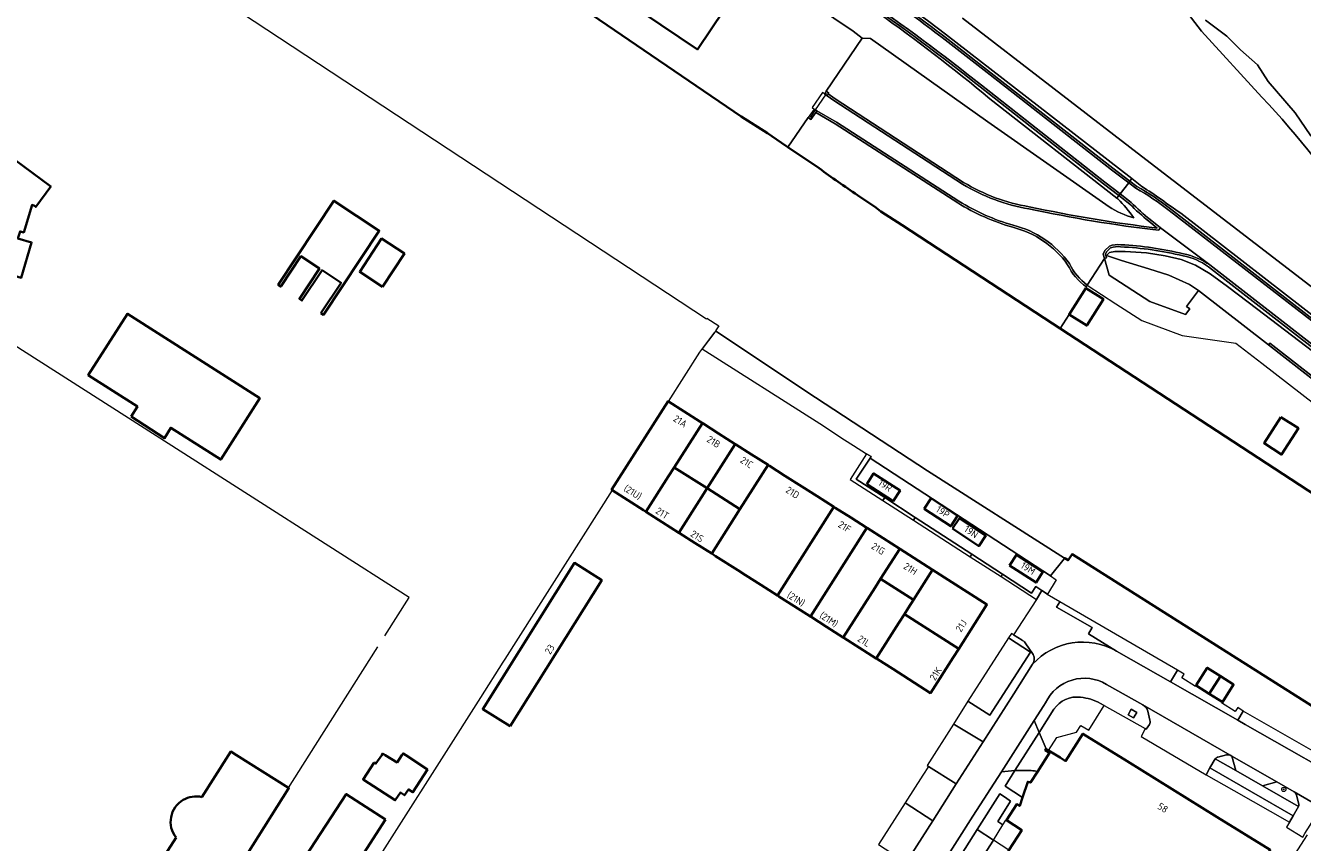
# Model space of a CAD drawing. Extents: x 150256 to 156914, y 461459 to 469481.
# Tile 124 of 256: x 153456 to 153701, y 464483 to 464640. Entities that reach past the tile are written whole.
import ezdxf
from ezdxf.enums import TextEntityAlignment as Align

# ---------------------------------------------------------------- set-up
doc = ezdxf.new("R2010")
doc.units = 0
doc.header["$LTSCALE"] = 0.75
doc.layers.get('0').update_dxf_attribs({"linetype": 'CONTINUOUS'})
for name, color, linetype, lineweight in [('B-RO-GK-KADEMUUR-G', 251, 'CONTINUOUS', 35), ('B-RO-GR-BEPLANTING_CULTUUR_BODEMBEDEKKER-GV', 251, 'CONTINUOUS', 18), ('B-RO-GR-BEPLANTING_CULTUUR_BOSPLANTSOEN-GV', 251, 'CONTINUOUS', 18), ('B-RO-GR-BEPLANTING_CULTUUR_HEESTERS-GV', 251, 'CONTINUOUS', 18), ('B-RO-GR-BOOM-S', 96, 'CONTINUOUS', 25), ('B-RO-GR-GROENVOORZIENING-GV', 251, 'CONTINUOUS', 18), ('B-RO-IE-TERREINAFSCHEIDING_KUNSTMATIG_HEKWERK-G', 251, 'IE-TERREINAFSCHEIDING-KUNSTMATIG', 18), ('B-RO-OG-BEBOUWING-GV', 6, 'CONTINUOUS', 35), ('B-RO-OG-BEBOUWING-T18', 1, 'CONTINUOUS', 18), ('B-RO-OG-TERREIN_CULTUURSCHEIDING-GV', 251, 'CONTINUOUS', 18), ('B-RO-OG-WATER-GV', 251, 'CONTINUOUS', 18), ('B-RO-OG-WATER_SLOOT-GV', 251, 'CONTINUOUS', 18), ('B-RO-VH-VERHARDING_ASFALT-GV', 251, 'CONTINUOUS', 18), ('B-RO-VH-VERHARDING_BETON-GV', 251, 'CONTINUOUS', 18), ('B-RO-VH-VERHARDING_BETONSTRAATSTEEN-GV', 251, 'CONTINUOUS', 18), ('B-RO-VH-VERHARDING_GRASBETONSTEEN-GV', 251, 'CONTINUOUS', 18), ('B-RO-VH-VERHARDING_STRAATBAKSTEEN-GV', 251, 'CONTINUOUS', 18), ('B-RO-VH-VERHARDING_TEGEL-GV', 251, 'CONTINUOUS', 18)]:
    doc.layers.add(name, color=color, linetype=linetype, lineweight=lineweight)
doc.styles.add('NLCS-ISO-M200-T18', font='NLCS-ISO.ttf', dxfattribs={"height": 360})
doc.linetypes.add('IE-TERREINAFSCHEIDING-KUNSTMATIG', pattern='A,4,[82,NLCS.SHX,S=0.75,R=90,X=0,Y=0],4,-2', length=10)

# ---------------------------------------------------------------- blocks, each defined once
blk = doc.blocks.new('SGR-BOOM_01-SO')
at = {"linetype": 'ByBlock', "lineweight": 18}
h = blk.add_hatch(color=0, dxfattribs=at)
h.dxf.hatch_style = 1
edge = h.paths.add_edge_path()
edge.add_arc((0, 0), 0.25, 0, 360)
at = {"color": 0, "linetype": 'ByBlock', "lineweight": 18}
for radius in [2, 0.25]:
    blk.add_circle((0, 0), radius, dxfattribs=at)

msp = doc.modelspace()

# ---------------------------------------------------------------- linework, layer by layer
at = {"layer": 'B-RO-GK-KADEMUUR-G'}
for points in [[(153519.96, 464672.794), (153593.238, 464622.83), (153598.294, 464619.579), (153601.866, 464617.189)], [(153601.866, 464617.189), (153602.26, 464616.903)], [(153602.26, 464616.903), (153608.235, 464612.86)], [(153615.632, 464607.672), (153619.193, 464605.299)], [(153619.193, 464605.299), (153620.144, 464604.551)], [(153620.144, 464604.551), (153624.262, 464601.896), (153653.123, 464582.982), (153654.592, 464582.024)], [(153654.592, 464582.024), (153708.614, 464546.773), (153748.902, 464520.615), (153770.647, 464506.432)], [(153907.898, 464359.44), (153859.249, 464404.614), (153807.605, 464445.344), (153794.863, 464455.059), (153790.237, 464458.129), (153765.509, 464472.533), (153755.037, 464478.546), (153755.1, 464478.736), (153718.744, 464499.511), (153656.903, 464538.643), (153656.146, 464537.465), (153655.493, 464537.844), (153655.485, 464537.85)]]:
    msp.add_lwpolyline(points, dxfattribs=at)
msp.add_lwpolyline([(153608.235, 464612.86, 0.008351), (153615.632, 464607.672)], format="xyb", dxfattribs=at)
at = {"layer": 'B-RO-GR-BEPLANTING_CULTUUR_BODEMBEDEKKER-GV'}
for points in [[(153654.537, 464529.473), (153653.93, 464528.423), (153660.779, 464524.538), (153660.094, 464523.298), (153665.489, 464519.996), (153673.5, 464515.442), (153675.831, 464514.113), (153677.22, 464516.339)], [(153688.772, 464506.74), (153690.225, 464505.919), (153713.237, 464492.829), (153719.338, 464489.351), (153720.32, 464491.03), (153689.851, 464508.473)], [(153641.786, 464483.661), (153643.586, 464486.601), (153642.608, 464487.262), (153645.098, 464491.171), (153644.096, 464491.827), (153643.009, 464492.539), (153638.65, 464485.682)]]:
    msp.add_lwpolyline(points, close=True, dxfattribs=at)
for points in [[(153658.559, 464511.118, 0.2907892), (153653.429, 464508.812)], [(153662.357, 464509.947, 0.1035371), (153658.559, 464511.118)], [(153684.958, 464499.625, 0.2008087), (153684.444, 464499.278)], [(153687.343, 464499.967, 0.2046426), (153686.644, 464500.028)], [(153650.238, 464496.801, 0.1024979), (153649.049, 464497.013)], [(153700.088, 464492.338, 0.1840863), (153699.624, 464492.938)], [(153700.49, 464490.094, 0.1413574), (153700.494, 464490.759)]]:
    msp.add_lwpolyline(points, format="xyb", dxfattribs=at)
for points in [[(153653.429, 464508.812), (153650.601, 464504.362), (153651.942, 464501.197), (153652.388, 464500.918), (153653.959, 464503.416), (153657.779, 464504.405)], [(153657.779, 464504.405), (153658.616, 464505.697), (153660.169, 464504.775), (153663.112, 464509.559), (153662.357, 464509.947)], [(153684.444, 464499.278), (153688.392, 464497.073), (153687.655, 464499.771), (153687.343, 464499.967)], [(153686.644, 464500.028), (153684.958, 464499.625)], [(153649.049, 464497.013), (153645.909, 464497.042), (153644.013, 464493.999), (153647.367, 464491.835), (153648.374, 464494.887), (153648.901, 464494.706), (153650.238, 464496.801)], [(153699.624, 464492.938), (153696.316, 464494.831), (153693.565, 464494.102), (153700.49, 464490.094)], [(153700.494, 464490.759), (153700.088, 464492.338)]]:
    msp.add_lwpolyline(points, dxfattribs=at)
at = {"layer": 'B-RO-GR-BEPLANTING_CULTUUR_BOSPLANTSOEN-GV'}
for points in [[(153693.44, 464626.559), (153681.809, 464639.254), (153677.749, 464644.498), (153666.852, 464653.123), (153652.546, 464663.371)], [(153635.833, 464641.748), (153671.075, 464614.525), (153707.913, 464586.245), (153756.837, 464547.687), (153766.68, 464539.287), (153773.169, 464533.961), (153775.472, 464538.032), (153785.823, 464533.121), (153824.01, 464558.369), (153824.231, 464558.035), (153825.89, 464559.121), (153823.108, 464559.769), (153817.522, 464560.612), (153808.817, 464555.036)]]:
    msp.add_lwpolyline(points, dxfattribs=at)
msp.add_lwpolyline([(153712.422, 464602.364, 0.0434441), (153693.44, 464626.559)], format="xyb", dxfattribs=at)
at = {"layer": 'B-RO-GR-BEPLANTING_CULTUUR_HEESTERS-GV'}
msp.add_lwpolyline([(153629.222, 464464.18), (153641.786, 464483.661), (153638.65, 464485.682), (153633.583, 464477.712), (153627.386, 464467.965)], dxfattribs=at)
at = {"layer": 'B-RO-GR-GROENVOORZIENING-GV'}
for points in [[(153620.489, 464548.961), (153620.87, 464549.553), (153615.376, 464553.091), (153618.046, 464557.086), (153618.237, 464557.418), (153617.377, 464557.911), (153614.202, 464553.003)], [(153637.652, 464538.628), (153626.755, 464545.711), (153626.401, 464545.16), (153637.333, 464538.132)], [(153643.547, 464534.787), (153643.251, 464534.327), (153650.051, 464529.955), (153651.077, 464531.674), (153649.913, 464532.413), (153649.088, 464531.155)], [(153668.727, 464507.151), (153669.352, 464508.202), (153668.302, 464508.826), (153667.677, 464507.777)]]:
    msp.add_lwpolyline(points, close=True, dxfattribs=at)
at = {"layer": 'B-RO-IE-TERREINAFSCHEIDING_KUNSTMATIG_HEKWERK-G'}
for points in [[(153473.36, 464657.187), (153474.659, 464657.615), (153586.561, 464583.883), (153586.666, 464584.041), (153588.958, 464582.532), (153588.339, 464581.591), (153588.384, 464581.561)], [(153616.56, 464637.897), (153614.804, 464639.235), (153595.796, 464652.066)], [(153609.625, 464627.653), (153616.56, 464637.897)], [(153607.567, 464624.085), (153609.543, 464626.984)], [(153609.543, 464626.984), (153609.721, 464627.244)], [(153606.572, 464622.624), (153607.567, 464624.085)], [(153602.26, 464616.903), (153606.176, 464622.607)], [(153483.033, 464559.915), (153436.673, 464589.506)], [(153665.351, 464586.778), (153670.337, 464583.597), (153678.081, 464580.723), (153688.415, 464579.24), (153693.419, 464575.407)], [(153656.351, 464584.766), (153654.592, 464582.024)], [(153579.277, 464567.999), (153585.33, 464577.519), (153588.206, 464581.326), (153588.384, 464581.561)], [(153588.384, 464581.561), (153607.583, 464568.754), (153629.073, 464554.665), (153655.485, 464537.85)], [(153585.775, 464578.108), (153608.367, 464563.746), (153613.163, 464560.64)], [(153524.696, 464522.953), (153529.367, 464530.34), (153483.033, 464559.915)], [(153613.163, 464560.64), (153614.842, 464559.553)], [(153614.842, 464559.553), (153617.377, 464557.911)], [(153618.046, 464557.086), (153615.376, 464553.091), (153620.87, 464549.553)], [(153617.377, 464557.911), (153618.237, 464557.418)], [(153652.782, 464534.51), (153618.046, 464557.086)], [(153568.439, 464550.952), (153547.775, 464518.453)], [(153620.87, 464549.553), (153626.755, 464545.711)], [(153626.755, 464545.711), (153637.652, 464538.628)], [(153637.652, 464538.628), (153643.547, 464534.787)], [(153655.485, 464537.85), (153655.379, 464537.719), (153652.782, 464534.51)], [(153643.547, 464534.787), (153649.088, 464531.155), (153649.913, 464532.413), (153651.077, 464531.674)], [(153652.782, 464534.51), (153653.862, 464533.686), (153652.192, 464530.968)], [(153651.077, 464531.674), (153652.192, 464530.968)], [(153677.22, 464516.339), (153654.537, 464529.473)], [(153510.181, 464500), (153523.36, 464520.841)], [(153547.388, 464517.845), (153543.09, 464511.086)], [(153547.775, 464518.453), (153547.388, 464517.845)], [(153680.812, 464513.398), (153680.686, 464513.199), (153678.052, 464514.889), (153678.474, 464515.593), (153677.22, 464516.339)], [(153543.09, 464511.086), (153536.041, 464500)], [(153689.851, 464508.473), (153688.778, 464509.137), (153688.289, 464508.384), (153685.652, 464510.044), (153685.776, 464510.238)], [(153720.32, 464491.03), (153689.851, 464508.473)], [(153506.21, 464493.558), (153506.164, 464493.648), (153506.186, 464493.682), (153510.181, 464500)], [(153536.041, 464500), (153507.394, 464454.977)], [(153628.207, 464496.132), (153624.786, 464490.794)], [(153624.786, 464490.794), (153619.67, 464482.811)], [(153644.77, 464481.738), (153641.786, 464483.661), (153629.222, 464464.18)], [(153702.13, 464484.676), (153668.112, 464431.847)]]:
    msp.add_lwpolyline(points, dxfattribs=at)
at = {"layer": 'B-RO-OG-BEBOUWING-GV'}
for points in [[(153549.123, 464681.996), (153538.824, 464666.715), (153584.844, 464635.715), (153595.151, 464651.008)], [(153441.454, 464610.277), (153443.851, 464609.57), (153441.697, 464602.263), (153439.904, 464596.179), (153454.771, 464591.796), (153456.776, 464598.598), (153454.148, 464599.373), (153454.553, 464600.719), (153455.262, 464600.507), (153456.847, 464605.822), (153457.294, 464605.618), (153457.559, 464605.422), (153460.454, 464609.324), (153451.805, 464615.741), (153447.179, 464615.542), (153447.123, 464616.841), (153442.431, 464616.494), (153440.141, 464608.724), (153440.448, 464608.634), (153440.974, 464610.418)], [(153512.432, 464585.005), (153512.937, 464584.683), (153523.65, 464600.844), (153514.922, 464606.601), (153504.21, 464590.438), (153504.699, 464590.108), (153508.561, 464595.934), (153512.137, 464593.582), (153508.275, 464587.756), (153508.77, 464587.424), (153512.632, 464593.251), (153516.294, 464590.831)], [(153524.299, 464590.049), (153528.491, 464596.448), (153524.097, 464599.326), (153519.906, 464592.926)], [(153659.576, 464589.824), (153656.351, 464584.766), (153659.725, 464582.614), (153662.944, 464587.686)], [(153475.928, 464565.096), (153482.344, 464560.922), (153483.545, 464562.952), (153493.137, 464556.828), (153500.666, 464568.623), (153475.206, 464584.877), (153467.676, 464573.083), (153477.138, 464567.042)], [(153579.277, 464567.999), (153579.202, 464568.047), (153568.348, 464551.01), (153568.439, 464550.952), (153571.476, 464549.017), (153574.458, 464547.117), (153574.949, 464546.804), (153579.281, 464553.614), (153580.379, 464555.34), (153585.792, 464563.851), (153585.322, 464564.15), (153582.323, 464566.06)], [(153697.085, 464565.013), (153693.853, 464559.96), (153697.221, 464557.806), (153700.453, 464562.859)], [(153592.119, 464559.823), (153588.928, 464561.854), (153585.933, 464563.761), (153585.792, 464563.851), (153580.379, 464555.34), (153586.702, 464551.308)], [(153598.445, 464555.795), (153595.246, 464557.832), (153592.26, 464559.733), (153592.119, 464559.823), (153586.702, 464551.308), (153593.031, 464547.283)], [(153574.949, 464546.804), (153575.074, 464546.725), (153578.063, 464544.82), (153581.274, 464542.775), (153585.609, 464549.589), (153586.702, 464551.308), (153580.379, 464555.34), (153579.281, 464553.614)], [(153591.938, 464545.564), (153587.6, 464538.745), (153588.353, 464538.265), (153592.603, 464535.557), (153594.096, 464534.606), (153597.048, 464532.725), (153600.251, 464530.684), (153611.098, 464547.738), (153607.899, 464549.775), (153604.912, 464551.677), (153601.69, 464553.728), (153598.696, 464555.635), (153598.445, 464555.795), (153593.031, 464547.283)], [(153617.425, 464552.128), (153622.499, 464548.834), (153623.82, 464550.867), (153618.746, 464554.162)], [(153587.6, 464538.745), (153591.938, 464545.564), (153593.031, 464547.283), (153586.702, 464551.308), (153585.609, 464549.589), (153581.274, 464542.775), (153581.412, 464542.687), (153584.397, 464540.785)], [(153628.479, 464547.374), (153633.564, 464544.012), (153634.902, 464546.035), (153629.816, 464549.397)], [(153606.577, 464526.655), (153617.425, 464543.71), (153614.335, 464545.677), (153611.34, 464547.584), (153611.098, 464547.738), (153600.251, 464530.684), (153600.489, 464530.533), (153603.483, 464528.626)], [(153633.937, 464543.562), (153638.973, 464540.206), (153640.318, 464542.224), (153635.281, 464545.58)], [(153612.901, 464522.625), (153619.03, 464532.26), (153620.064, 464533.885), (153623.75, 464539.682), (153620.551, 464541.719), (153617.557, 464543.626), (153617.425, 464543.71), (153606.577, 464526.655), (153606.713, 464526.568), (153609.698, 464524.666)], [(153630.077, 464535.654), (153623.75, 464539.682), (153620.064, 464533.885), (153626.392, 464529.861)], [(153644.889, 464536.476), (153649.989, 464533.186), (153651.303, 464535.224), (153646.204, 464538.514)], [(153548.798, 464505.544), (153566.451, 464533.666), (153561.194, 464536.966), (153543.541, 464508.844)], [(153635.109, 464520.466), (153640.538, 464528.993), (153630.077, 464535.654), (153626.392, 464529.861), (153625.358, 464528.236), (153624.648, 464527.119)], [(153619.227, 464518.595), (153623.579, 464525.438), (153624.648, 464527.119), (153625.358, 464528.236), (153626.392, 464529.861), (153620.064, 464533.885), (153619.03, 464532.26), (153612.901, 464522.625), (153613.03, 464522.543), (153616.015, 464520.641)], [(153623.579, 464525.438), (153619.227, 464518.595), (153619.473, 464518.438), (153622.417, 464516.563), (153629.678, 464511.937), (153634.039, 464518.786), (153635.109, 464520.466), (153624.648, 464527.119)], [(153680.812, 464513.398), (153683.296, 464511.817), (153685.438, 464515.183), (153682.909, 464516.793), (153680.766, 464513.427)], [(153683.296, 464511.817), (153685.776, 464510.238), (153685.825, 464510.207), (153687.968, 464513.573), (153685.438, 464515.183)], [(153667.524, 464498.828), (153659.005, 464504.114), (153655.666, 464498.866), (153654.616, 464499.523), (153652.388, 464500.918), (153651.942, 464501.197), (153651.765, 464500.902), (153652.555, 464500.431), (153650.238, 464496.801), (153648.901, 464494.706), (153648.374, 464494.887), (153647.367, 464491.835), (153646.841, 464490.242), (153646.291, 464490.589), (153644.282, 464487.459), (153647.226, 464485.569), (153644.772, 464481.737), (153644.377, 464481.12), (153670.115, 464464.741), (153680.409, 464458.19), (153695.033, 464481.759), (153684.815, 464488.099)], [(153522.674, 464498.587), (153520.537, 464495.34), (153526.733, 464491.319), (153527.708, 464492.822), (153528.507, 464492.293), (153529.268, 464493.395), (153530.104, 464492.87), (153532.918, 464497.265), (153528.73, 464500), (153528.217, 464500.335), (153527.997, 464500), (153527.069, 464498.588), (153524.766, 464500), (153524.305, 464500.283), (153524.114, 464500), (153523.015, 464498.367)], [(153524.86, 464487.59), (153517.281, 464492.508), (153509.478, 464480.484), (153515.809, 464476.375), (153518.84, 464481.046), (153520.088, 464480.236)]]:
    msp.add_lwpolyline(points, close=True, dxfattribs=at)
msp.add_lwpolyline([(153484.553, 464484.152), (153481.261, 464478.98), (153492.449, 464471.788), (153506.21, 464493.558), (153506.259, 464493.636), (153506.186, 464493.682), (153496.179, 464500), (153495.084, 464500.691), (153494.644, 464500), (153489.506, 464491.93)], dxfattribs=at)
for points in [[(153485.937, 464491.395, 0.4558897), (153484.553, 464484.152)], [(153489.506, 464491.93, 0.1919435), (153485.937, 464491.395)]]:
    msp.add_lwpolyline(points, format="xyb", dxfattribs=at)
at = {"layer": 'B-RO-OG-TERREIN_CULTUURSCHEIDING-GV'}
for points in [[(153523.87, 464700.369), (153533.615, 464693.914), (153535.411, 464692.807), (153549.538, 464683.324), (153549.818, 464683.738), (153596.076, 464652.48), (153595.796, 464652.066), (153614.804, 464639.235), (153616.56, 464637.897), (153618.112, 464637.836), (153640.718, 464621.789), (153664.04, 464605.468)], [(153779.675, 464530.777), (153773.169, 464533.961), (153766.68, 464539.287), (153756.837, 464547.687), (153707.913, 464586.245), (153671.075, 464614.525), (153635.833, 464641.748)], [(153664.04, 464605.468), (153640.718, 464621.789), (153618.112, 464637.836), (153616.56, 464637.897), (153609.625, 464627.653)], [(153632.156, 464638.299), (153641.373, 464631.136), (153664.77, 464612.896), (153668.055, 464610.366), (153668.44, 464610.864), (153632.545, 464638.615)], [(153632.545, 464638.615), (153668.44, 464610.864), (153670.361, 464609.378)], [(153641.113, 464626.192), (153665.536, 464607.117), (153665.91, 464607.597), (153662.962, 464609.892), (153639.218, 464628.505)], [(153609.625, 464627.653), (153610.14, 464627.314), (153610.027, 464627.142), (153611.336, 464626.222), (153636.049, 464610.143)], [(153665.728, 464606.967), (153665.536, 464607.117), (153641.113, 464626.192)], [(153634.915, 464606.203), (153611.352, 464621.379), (153607.601, 464623.588), (153606.692, 464622.254), (153606.176, 464622.607), (153602.26, 464616.903), (153608.235, 464612.86)], [(153670.361, 464609.378), (153668.44, 464610.864), (153668.055, 464610.366), (153669.37, 464609.353)], [(153615.632, 464607.672), (153619.193, 464605.299), (153620.144, 464604.551), (153624.262, 464601.896), (153653.123, 464582.982), (153654.592, 464582.024), (153656.351, 464584.766), (153659.576, 464589.824), (153659.666, 464590.038)], [(153668.003, 464605.969), (153665.91, 464607.597), (153665.536, 464607.117), (153665.728, 464606.967)], [(153675.846, 464605.066), (153705.267, 464582.263), (153749.305, 464548.034), (153766.818, 464534.648)], [(153677.811, 464604.236), (153705.621, 464582.7), (153749.556, 464548.566)], [(153749.556, 464548.566), (153705.621, 464582.7), (153677.811, 464604.236)], [(153673.291, 464601.36), (153671.658, 464602.681)], [(153664.318, 464597.557), (153663.564, 464596.818), (153663.347, 464596.307), (153663.517, 464595.607), (153663.128, 464595.513), (153664.06, 464592.312), (153671.874, 464587.254), (153678.732, 464584.747), (153679.549, 464585.793), (153678.912, 464586.277), (153681.227, 464589.324)], [(153681.227, 464589.324), (153679.52, 464590.485), (153675.537, 464592.27), (153671.681, 464593.513), (153666.401, 464595.13), (153663.562, 464596.082), (153664.085, 464596.634), (153665.153, 464596.839), (153667.139, 464596.857), (153671.261, 464596.583), (153674.799, 464596.034), (153677.891, 464595.298), (153680.68, 464594.205), (153683.464, 464592.543), (153686.784, 464590.104), (153692.643, 464585.714), (153704.502, 464576.629)], [(153704.502, 464576.629), (153692.643, 464585.714), (153686.784, 464590.104), (153683.464, 464592.543), (153680.68, 464594.205), (153677.891, 464595.298), (153674.799, 464596.034), (153671.261, 464596.583), (153667.139, 464596.857), (153665.153, 464596.839), (153664.085, 464596.634), (153663.562, 464596.082), (153666.401, 464595.13), (153671.681, 464593.513), (153675.537, 464592.27), (153679.52, 464590.485), (153681.227, 464589.324), (153694.68, 464578.887), (153694.925, 464579.203), (153708.932, 464568.317)], [(153746.22, 464544.959), (153683.169, 464593.933)], [(153647.287, 464522.077), (153645.634, 464523.15), (153645.251, 464523.399), (153644.714, 464522.557), (153648.934, 464519.83), (153641.11, 464507.703), (153636.882, 464510.392), (153634.104, 464505.975), (153634.345, 464505.83), (153639.781, 464502.549), (153645.683, 464511.788), (153649.323, 464517.482)], [(153649.417, 464519.322), (153647.868, 464521.602)]]:
    msp.add_lwpolyline(points, dxfattribs=at)
for points in [[(153632.545, 464638.615, 0.0222376), (153606.132, 464657.254)], [(153606.132, 464657.254, -0.0222376), (153632.545, 464638.615)], [(153639.218, 464628.505, 0.0202769), (153616.515, 464645.299)], [(153620.697, 464646.659, -0.0135801), (153632.156, 464638.299)], [(153641.113, 464626.192, 0.0215156), (153619.48, 464642.818)], [(153619.48, 464642.818, -0.0215156), (153641.113, 464626.192)], [(153608.235, 464612.86, 0.008351), (153615.632, 464607.672)], [(153636.049, 464610.143, 0.0946575), (153648.692, 464605.456)], [(153669.37, 464609.353, -0.0402474), (153675.846, 464605.066)], [(153670.361, 464609.378, -0.0036752), (153677.811, 464604.236)], [(153677.811, 464604.236, 0.0036752), (153670.361, 464609.378)], [(153645.496, 464601.501, -0.0686268), (153634.915, 464606.203)], [(153668.786, 464603.354, 0.037627), (153665.728, 464606.967)], [(153665.728, 464606.967, -0.037627), (153668.786, 464603.354)], [(153671.658, 464602.681, -0.0234798), (153668.003, 464605.969)], [(153648.692, 464605.456, 0.0231723), (153673.291, 464601.36)], [(153664.04, 464605.468, 0.0906391), (153668.786, 464603.354)], [(153668.786, 464603.354, -0.0906391), (153664.04, 464605.468)], [(153656.061, 464594.314, 0.1799257), (153645.496, 464601.501)], [(153666.252, 464597.749, 0.1178581), (153664.318, 464597.557)], [(153678.257, 464596.018, 0.0477346), (153666.252, 464597.749)], [(153683.169, 464593.933, 0.1024383), (153678.257, 464596.018)], [(153659.666, 464590.038, -0.1270119), (153656.061, 464594.314)], [(153647.868, 464521.602, 0.1704481), (153647.287, 464522.077)], [(153649.323, 464517.482, 0.2913215), (153649.417, 464519.322)]]:
    msp.add_lwpolyline(points, format="xyb", dxfattribs=at)
msp.add_lwpolyline([(153630.119, 464487.388), (153634.61, 464494.455), (153629.3, 464497.838), (153628.207, 464496.132), (153624.786, 464490.794)], close=True, dxfattribs=at)
at = {"layer": 'B-RO-OG-WATER-GV'}
for points in [[(153608.235, 464612.86), (153602.26, 464616.903), (153601.866, 464617.189), (153598.294, 464619.579), (153593.238, 464622.83), (153519.96, 464672.794)], [(153474.659, 464657.615), (153586.561, 464583.883), (153586.666, 464584.041), (153588.958, 464582.532), (153588.339, 464581.591), (153588.384, 464581.561), (153607.583, 464568.754), (153629.073, 464554.665), (153655.485, 464537.85), (153655.493, 464537.844), (153656.146, 464537.465), (153656.903, 464538.643), (153718.744, 464499.511)], [(153682.594, 464641.343), (153686.678, 464638.287), (153689.32, 464635.605), (153692.571, 464632.762), (153694.657, 464629.568), (153699.836, 464623.534), (153702.846, 464619.068)], [(153708.614, 464546.773), (153654.592, 464582.024), (153653.123, 464582.982), (153624.262, 464601.896), (153620.144, 464604.551), (153619.193, 464605.299), (153615.632, 464607.672)]]:
    msp.add_lwpolyline(points, dxfattribs=at)
msp.add_lwpolyline([(153615.632, 464607.672, -0.008351), (153608.235, 464612.86)], format="xyb", dxfattribs=at)
at = {"layer": 'B-RO-OG-WATER_SLOOT-GV'}
for points in [[(153652.546, 464663.371), (153666.852, 464653.123), (153677.749, 464644.498), (153681.809, 464639.254), (153693.44, 464626.559)], [(153762.994, 464584.185), (153758.495, 464580.977), (153756.275, 464579.836), (153753.581, 464579.242), (153751.407, 464578.462), (153746.406, 464578.014), (153744.984, 464577.884), (153743.498, 464577.966), (153740.206, 464579.076), (153738.913, 464579.534), (153735.593, 464581.629), (153728.018, 464587.004), (153724.804, 464589.922), (153721.199, 464594.994), (153717.039, 464601.045), (153713.22, 464606.378), (153707.362, 464614.558), (153702.846, 464619.068), (153699.836, 464623.534), (153694.657, 464629.568), (153692.571, 464632.762), (153689.32, 464635.605), (153686.678, 464638.287), (153682.594, 464641.343)]]:
    msp.add_lwpolyline(points, dxfattribs=at)
msp.add_lwpolyline([(153693.44, 464626.559, -0.0434441), (153712.422, 464602.364)], format="xyb", dxfattribs=at)
msp.add_lwpolyline([(153614.842, 464559.553), (153617.377, 464557.911), (153618.237, 464557.418), (153618.046, 464557.086), (153652.782, 464534.51), (153655.379, 464537.719), (153655.485, 464537.85), (153629.073, 464554.665), (153607.583, 464568.754), (153588.384, 464581.561), (153588.206, 464581.326), (153585.775, 464578.108), (153608.367, 464563.746), (153613.163, 464560.64)], close=True, dxfattribs=at)
at = {"layer": 'B-RO-VH-VERHARDING_ASFALT-GV'}
for points in [[(153616.739, 464645.63, -0.0203327), (153639.467, 464628.818)], [(153631.911, 464637.983, 0.0135894), (153620.473, 464646.328)], [(153648.617, 464605.063, -0.0946071), (153635.836, 464609.804)], [(153675.6, 464604.75, 0.040572), (153669.176, 464609.003)], [(153635.129, 464606.541, 0.0685659), (153645.6, 464601.887)], [(153668.267, 464606.27, 0.0233997), (153671.91, 464602.991)], [(153673.52, 464600.93, -0.0234124), (153648.617, 464605.063)], [(153645.6, 464601.887, -0.1804027), (153656.407, 464594.517)], [(153664.101, 464597.904, -0.1220466), (153666.289, 464598.147)], [(153666.289, 464598.147, -0.047618), (153678.344, 464596.409)], [(153678.344, 464596.409, -0.102778), (153683.406, 464594.255)], [(153656.407, 464594.517, 0.1260612), (153659.849, 464590.398)], [(153665.489, 464519.996, 0.3518444), (153649.323, 464517.482)], [(153651.833, 464510.068, -0.4455777), (153663.55, 464513.595)]]:
    msp.add_lwpolyline(points, format="xyb", dxfattribs=at)
for points in [[(153639.467, 464628.818), (153663.208, 464610.208), (153666.156, 464607.913), (153667.812, 464610.052), (153664.526, 464612.579), (153641.128, 464630.82), (153631.911, 464637.983)], [(153609.543, 464626.984), (153609.283, 464627.159), (153608.891, 464627.439), (153606.898, 464624.52), (153607.319, 464624.254), (153607.567, 464624.085), (153607.822, 464623.911), (153611.569, 464621.715), (153635.129, 464606.541)], [(153635.836, 464609.804), (153611.118, 464625.899), (153609.798, 464626.811), (153609.543, 464626.984)], [(153669.176, 464609.003), (153667.812, 464610.052), (153666.156, 464607.913), (153668.267, 464606.27)], [(153766.577, 464534.328), (153749.061, 464547.718), (153705.021, 464581.947), (153675.6, 464604.75)], [(153671.91, 464602.991), (153673.898, 464601.383), (153683.406, 464594.255), (153761.196, 464533.833)], [(153683.406, 464594.255), (153673.898, 464601.383), (153673.52, 464600.93)], [(153659.849, 464590.398), (153663.128, 464595.513), (153662.927, 464596.341), (153663.227, 464597.048), (153664.101, 464597.904)], [(153663.55, 464513.595), (153670.547, 464509.675), (153687.343, 464499.967), (153687.655, 464499.771), (153696.316, 464494.831), (153699.624, 464492.938), (153706.499, 464488.993), (153709.746, 464487.159), (153712.686, 464485.479), (153715.968, 464483.598), (153719.338, 464489.351), (153713.237, 464492.829), (153690.225, 464505.919), (153688.772, 464506.74), (153675.831, 464514.113), (153673.5, 464515.442), (153665.489, 464519.996)], [(153649.323, 464517.482), (153645.683, 464511.788), (153639.781, 464502.549), (153634.61, 464494.455), (153630.119, 464487.388), (153624.997, 464479.358), (153623.935, 464477.712), (153618.714, 464469.492), (153616.431, 464465.722), (153608.25, 464452.921), (153608.203, 464452.847), (153607.539, 464451.853), (153596.488, 464434.599), (153594.663, 464431.693), (153594.593, 464431.582)], [(153560.066, 464366.314), (153570.177, 464382.126), (153576.322, 464391.777), (153577.281, 464393.283), (153587.187, 464408.804), (153588.586, 464410.995), (153601.94, 464431.901), (153606.271, 464438.682), (153614.22, 464451.155), (153626.457, 464470.354), (153626.466, 464470.369), (153626.835, 464470.947), (153631.824, 464478.78), (153637.852, 464488.244), (153643.323, 464496.794), (153649.63, 464506.653), (153651.491, 464509.561), (153651.833, 464510.068)]]:
    msp.add_lwpolyline(points, dxfattribs=at)
at = {"layer": 'B-RO-VH-VERHARDING_BETON-GV'}
for points in [[(153609.283, 464627.159), (153609.543, 464626.984), (153609.798, 464626.811), (153610.027, 464627.142), (153610.14, 464627.314), (153609.625, 464627.653)], [(153607.567, 464624.085), (153607.319, 464624.254), (153606.176, 464622.607), (153606.692, 464622.254), (153607.601, 464623.588), (153607.61, 464623.6), (153607.822, 464623.911)], [(153620.87, 464549.553), (153620.489, 464548.961), (153626.401, 464545.16), (153626.755, 464545.711)], [(153643.547, 464534.787), (153637.652, 464538.628), (153637.333, 464538.132), (153643.251, 464534.327)]]:
    msp.add_lwpolyline(points, close=True, dxfattribs=at)
at = {"layer": 'B-RO-VH-VERHARDING_BETONSTRAATSTEEN-GV'}
for points in [[(153665.489, 464519.996), (153660.094, 464523.298), (153660.779, 464524.538), (153653.93, 464528.423), (153654.537, 464529.473), (153652.134, 464530.874), (153652.192, 464530.968), (153651.077, 464531.674), (153650.051, 464529.955), (153645.634, 464523.15), (153647.287, 464522.077)], [(153647.868, 464521.602), (153649.417, 464519.322)], [(153687.343, 464499.967), (153670.547, 464509.675)], [(153671.479, 464508.442), (153671.87, 464506.696)], [(153671.785, 464505.865), (153671.191, 464504.994), (153670.988, 464505.109), (153670.89, 464504.924), (153670.189, 464503.609), (153682.682, 464496.234), (153683.429, 464497.538), (153684.444, 464499.278)], [(153650.238, 464496.801), (153652.555, 464500.431), (153651.765, 464500.902), (153651.942, 464501.197), (153650.601, 464504.362), (153645.909, 464497.042)], [(153684.958, 464499.625), (153686.644, 464500.028)], [(153645.909, 464497.042), (153649.049, 464497.013)], [(153706.499, 464488.993), (153699.624, 464492.938)], [(153700.088, 464492.338), (153700.494, 464490.759)], [(153700.49, 464490.094), (153699.472, 464488.342), (153698.731, 464487.076), (153698.19, 464486.152), (153701.272, 464484.237), (153701.686, 464484.931), (153702.688, 464486.534), (153703.724, 464488.234)]]:
    msp.add_lwpolyline(points, dxfattribs=at)
for points in [[(153644.714, 464522.557), (153636.882, 464510.392), (153641.11, 464507.703), (153648.934, 464519.83)], [(153685.776, 464510.238), (153683.296, 464511.817), (153680.812, 464513.398), (153680.686, 464513.199), (153678.052, 464514.889), (153678.474, 464515.593), (153677.22, 464516.339), (153675.831, 464514.113), (153688.772, 464506.74), (153689.851, 464508.473), (153688.778, 464509.137), (153688.289, 464508.384), (153685.652, 464510.044)], [(153634.61, 464494.455), (153639.781, 464502.549), (153634.345, 464505.83), (153634.104, 464505.975), (153629.028, 464498.012), (153629.3, 464497.838)], [(153650.601, 464504.362), (153649.63, 464506.653), (153643.323, 464496.794), (153645.909, 464497.042)], [(153687.655, 464499.771), (153688.392, 464497.073), (153693.565, 464494.102), (153696.316, 464494.831)], [(153699.472, 464488.342), (153683.429, 464497.538), (153682.682, 464496.234), (153688, 464493.2), (153698.731, 464487.076)], [(153624.786, 464490.794), (153619.67, 464482.811), (153624.997, 464479.358), (153630.119, 464487.388)]]:
    msp.add_lwpolyline(points, close=True, dxfattribs=at)
for points in [[(153647.287, 464522.077, -0.1704481), (153647.868, 464521.602)], [(153649.323, 464517.482, -0.3518444), (153665.489, 464519.996)], [(153649.417, 464519.322, -0.2913215), (153649.323, 464517.482)], [(153670.547, 464509.675, -0.1981119), (153671.479, 464508.442)], [(153671.87, 464506.696, -0.2490764), (153671.785, 464505.865)], [(153684.444, 464499.278, -0.2008087), (153684.958, 464499.625)], [(153686.644, 464500.028, -0.2046426), (153687.343, 464499.967)], [(153649.049, 464497.013, -0.1024979), (153650.238, 464496.801)], [(153699.624, 464492.938, -0.1840863), (153700.088, 464492.338)], [(153700.494, 464490.759, -0.1413574), (153700.49, 464490.094)]]:
    msp.add_lwpolyline(points, format="xyb", dxfattribs=at)
at = {"layer": 'B-RO-VH-VERHARDING_GRASBETONSTEEN-GV'}
for points in [[(153616.515, 464645.299, -0.0202769), (153639.218, 464628.505)], [(153639.467, 464628.818, 0.0203327), (153616.739, 464645.63)], [(153620.473, 464646.328, -0.0135894), (153631.911, 464637.983)], [(153632.156, 464638.299, 0.0135801), (153620.697, 464646.659)], [(153635.836, 464609.804, 0.0946071), (153648.617, 464605.063)], [(153648.692, 464605.456, -0.0946575), (153636.049, 464610.143)], [(153669.176, 464609.003, -0.040572), (153675.6, 464604.75)], [(153675.846, 464605.066, 0.0402474), (153669.37, 464609.353)], [(153634.915, 464606.203, 0.0686268), (153645.496, 464601.501)], [(153645.6, 464601.887, -0.0685659), (153635.129, 464606.541)], [(153668.003, 464605.969, 0.0234798), (153671.658, 464602.681)], [(153671.91, 464602.991, -0.0233997), (153668.267, 464606.27)], [(153648.617, 464605.063, 0.0234124), (153673.52, 464600.93)], [(153673.291, 464601.36, -0.0231723), (153648.692, 464605.456)], [(153645.496, 464601.501, -0.1799257), (153656.061, 464594.314)], [(153656.407, 464594.517, 0.1804027), (153645.6, 464601.887)], [(153666.289, 464598.147, 0.1220466), (153664.101, 464597.904)], [(153664.318, 464597.557, -0.1178581), (153666.252, 464597.749)], [(153666.252, 464597.749, -0.0477346), (153678.257, 464596.018)], [(153678.344, 464596.409, 0.047618), (153666.289, 464598.147)], [(153678.257, 464596.018, -0.1024383), (153683.169, 464593.933)], [(153683.406, 464594.255, 0.102778), (153678.344, 464596.409)], [(153656.061, 464594.314, 0.1270119), (153659.666, 464590.038)], [(153659.849, 464590.398, -0.1260612), (153656.407, 464594.517)]]:
    msp.add_lwpolyline(points, format="xyb", dxfattribs=at)
for points in [[(153631.911, 464637.983), (153641.128, 464630.82), (153664.526, 464612.579), (153667.812, 464610.052), (153668.055, 464610.366), (153664.77, 464612.896), (153641.373, 464631.136), (153632.156, 464638.299)], [(153639.218, 464628.505), (153662.962, 464609.892), (153665.91, 464607.597)], [(153665.91, 464607.597), (153666.156, 464607.913), (153663.208, 464610.208), (153639.467, 464628.818)], [(153610.027, 464627.142), (153609.798, 464626.811), (153611.118, 464625.899), (153635.836, 464609.804)], [(153636.049, 464610.143), (153611.336, 464626.222), (153610.027, 464627.142)], [(153607.822, 464623.911), (153607.61, 464623.6), (153607.601, 464623.588), (153611.352, 464621.379), (153634.915, 464606.203)], [(153635.129, 464606.541), (153611.569, 464621.715), (153607.822, 464623.911)], [(153669.37, 464609.353), (153668.055, 464610.366), (153667.812, 464610.052), (153669.176, 464609.003)], [(153668.267, 464606.27), (153666.156, 464607.913), (153665.91, 464607.597), (153668.003, 464605.969)], [(153675.6, 464604.75), (153705.021, 464581.947), (153749.061, 464547.718), (153766.577, 464534.328)], [(153766.818, 464534.648), (153749.305, 464548.034), (153705.267, 464582.263), (153675.846, 464605.066)], [(153671.658, 464602.681), (153673.291, 464601.36)], [(153673.52, 464600.93), (153673.898, 464601.383), (153671.91, 464602.991)], [(153664.101, 464597.904), (153663.227, 464597.048), (153662.927, 464596.341), (153663.128, 464595.513), (153663.517, 464595.607), (153663.347, 464596.307), (153663.564, 464596.818), (153664.318, 464597.557)], [(153708.688, 464568.001), (153694.68, 464578.887), (153681.227, 464589.324), (153678.912, 464586.277), (153679.549, 464585.793), (153678.732, 464584.747), (153671.874, 464587.254), (153664.06, 464592.312), (153663.128, 464595.513), (153659.849, 464590.398), (153665.351, 464586.778), (153670.337, 464583.597), (153678.081, 464580.723), (153688.415, 464579.24), (153693.419, 464575.407), (153706.212, 464565.465)], [(153683.169, 464593.933), (153746.22, 464544.959), (153747.326, 464544.1), (153760.952, 464533.516)], [(153761.196, 464533.833), (153683.406, 464594.255)], [(153659.666, 464590.038), (153659.849, 464590.398)]]:
    msp.add_lwpolyline(points, dxfattribs=at)
msp.add_lwpolyline([(153694.68, 464578.887), (153708.688, 464568.001), (153708.932, 464568.317), (153694.925, 464579.203)], close=True, dxfattribs=at)
at = {"layer": 'B-RO-VH-VERHARDING_STRAATBAKSTEEN-GV'}
for points in [[(153663.55, 464513.595, 0.4455777), (153651.833, 464510.068)], [(153653.429, 464508.812, -0.2907892), (153658.559, 464511.118)], [(153658.559, 464511.118, -0.1035371), (153662.357, 464509.947)], [(153671.479, 464508.442, 0.1981119), (153670.547, 464509.675)], [(153671.785, 464505.865, 0.2490764), (153671.87, 464506.696)]]:
    msp.add_lwpolyline(points, format="xyb", dxfattribs=at)
for points in [[(153670.547, 464509.675), (153663.55, 464513.595)], [(153651.833, 464510.068), (153651.491, 464509.561), (153649.63, 464506.653)], [(153649.63, 464506.653), (153650.601, 464504.362), (153653.429, 464508.812)], [(153662.357, 464509.947), (153663.112, 464509.559), (153670.988, 464505.109), (153671.191, 464504.994), (153671.785, 464505.865)], [(153671.87, 464506.696), (153671.479, 464508.442)]]:
    msp.add_lwpolyline(points, dxfattribs=at)
for points in [[(153668.727, 464507.151), (153667.677, 464507.777), (153668.302, 464508.826), (153669.352, 464508.202)], [(153645.909, 464497.042), (153643.323, 464496.794), (153637.852, 464488.244), (153631.824, 464478.78), (153626.835, 464470.947), (153626.466, 464470.369), (153626.457, 464470.354), (153627.386, 464467.965), (153633.583, 464477.712), (153638.65, 464485.682), (153643.009, 464492.539), (153644.096, 464491.827), (153645.098, 464491.171), (153642.608, 464487.262), (153643.586, 464486.601), (153644.198, 464487.502), (153644.282, 464487.459), (153646.291, 464490.589), (153646.841, 464490.242), (153647.367, 464491.835), (153644.013, 464493.999)]]:
    msp.add_lwpolyline(points, close=True, dxfattribs=at)
at = {"layer": 'B-RO-VH-VERHARDING_TEGEL-GV'}
msp.add_lwpolyline([(153683.429, 464497.538), (153699.472, 464488.342), (153700.49, 464490.094), (153693.565, 464494.102), (153688.392, 464497.073), (153684.444, 464499.278)], close=True, dxfattribs=at)

# ---------------------------------------------------------------- block references
at = {"layer": 'B-RO-GR-BOOM-S', "xscale": 0.2, "yscale": 0.2, "zscale": 0.2}
msp.add_blockref('SGR-BOOM_01-SO', (153697.638, 464493.394), dxfattribs=at)

# ---------------------------------------------------------------- texts
at = {"layer": 'B-RO-OG-BEBOUWING-T18', "style": 'NLCS-ISO-M200-T18'}
for s, rotation, p in [('21A', 327.5, (153581.549, 464564.2)), ('21B', 327.6, (153587.977, 464560.25)), ('21C', 327.5, (153594.33, 464556.301)), ('(21U)', 327.5, (153572.409, 464550.55)), ('21D', 327.5, (153603.155, 464550.503)), ('19R', 327, (153620.975, 464551.875)), ('21T', 327.5, (153578.102, 464546.511)), ('19P', 326.5, (153632.056, 464546.746)), ('21F', 327.5, (153613.159, 464543.908)), ('19N', 326.3, (153637.502, 464542.929)), ('21S', 327.5, (153584.797, 464542.091)), ('21G', 327.5, (153619.625, 464539.705)), ('21H', 327.5, (153625.825, 464535.828)), ('19M', 327.2, (153648.436, 464535.909)), ('(21N)', 327.5, (153603.829, 464530.041)), ('(21M)', 327.5, (153610.143, 464526.091)), ('21J', 57.5, (153635.592, 464524.869)), ('21L', 327.5, (153616.895, 464521.943)), ('23', 57.1, (153556.433, 464520.348)), ('21K', 57.5, (153630.676, 464515.654)), ('58', 328.2, (153674.379, 464489.867))]:
    msp.add_text(s, height=1.35, rotation=rotation, dxfattribs=at).set_placement(p, align=Align.MIDDLE)

doc.saveas('drawing.dxf')
